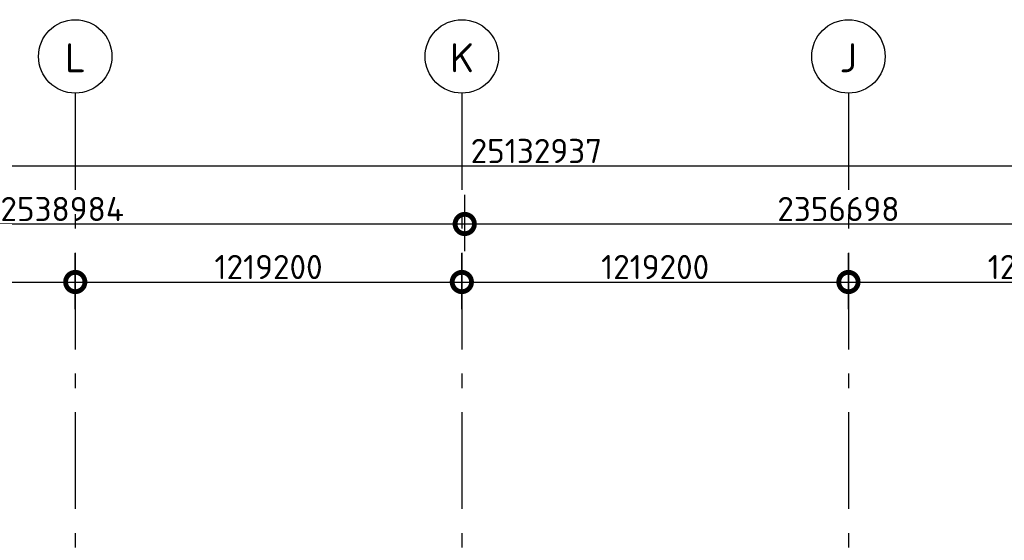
# Model space of a CAD drawing. Header units: millimetres. Extents: x -285236 to 84130, y -470 to 79511.
# Tile 164 of 192: x -5947 to 4241, y 73339 to 78723. Entities that reach past the tile are written whole.
import ezdxf

# ---------------------------------------------------------------- set-up
doc = ezdxf.new("R2010")
doc.units = ezdxf.units.MM
doc.linetypes.add('NLRS_stramien', pattern=[1650, 1000, -250, 150, -250])
doc.layers.add('XREF', color=254, linetype='Continuous')
doc.styles.add('ISOCPEUR', font='isocpeur.ttf', dxfattribs={"height": 300})
doc.styles.add('ISOCPEUR_1', font='isocpeur.ttf', dxfattribs={"height": 250})
doc.dimstyles.new('NLRS_2_5mm_mm_bol_continuous_swe', dxfattribs={"dimscale": 304.8, "dimtxt": 0.816914, "dimasz": 1.312336, "dimexe": 0.984252, "dimexo": 0.0625, "dimgap": 0.098425, "dimtad": 1, "dimdec": 0, "dimlfac": 304.8, "dimdsep": 46, "dimtxsty": 'ISOCPEUR_1', "dimblk1": 'DOTSMALL', "dimblk2": 'DOTSMALL', "dimsah": 1, "dimcen": 0.09, "dimdle": 0.984252, "dimazin": 0, "dimtfac": 1, "dimtdec": 4, "dimtix": 1, "dimtmove": 0, "dimatfit": 3, "dimfxl": 0.003229, "dimfxlon": 1, "dimtvp": 1, "dimtolj": 1, "dimtzin": 0, "dimarcsym": 2})

# ---------------------------------------------------------------- blocks, each defined once
blk = doc.blocks.new('_DotSmall')
at = {"color": 0, "linetype": 'ByBlock', "const_width": 0.5}
blk.add_lwpolyline([(-0.0625, 0, 1), (0.0625, 0, 1)], format="xyb", close=True, dxfattribs=at)
blk = doc.blocks.new('*D56')
at = {"layer": 'Defpoints', "color": 0, "lineweight": 100, "transparency": 16777216}
for p in [(-5372, 76010), (-9372, 75710), (-5372, 75710)]:
    blk.add_point(p, dxfattribs=at)
at = {"layer": 'XREF', "color": 0, "lineweight": -2, "transparency": 16777216}
for p, q in [((-9372, 75729), (-9372, 76310)), ((-5372, 75729), (-5372, 76310)), ((-9672, 76010), (-5072, 76010))]:
    blk.add_line(p, q, dxfattribs=at)
at = {"layer": 'XREF', "color": 0, "lineweight": -2, "transparency": 16777216, "xscale": 400, "yscale": 400, "zscale": 400, "rotation": 180}
blk.add_blockref('_DotSmall', (-9372, 76010), dxfattribs=at)
at = {"layer": 'XREF', "color": 0, "lineweight": -2, "transparency": 16777216, "xscale": 400, "yscale": 400, "zscale": 400}
blk.add_blockref('_DotSmall', (-5372, 76010), dxfattribs=at)
at = {"layer": 'XREF', "color": 0, "transparency": 16777216, "insert": (-7372, 76165), "char_height": 250, "width": 879.14, "attachment_point": 5, "style": 'ISOCPEUR_1'}
blk.add_mtext('\\A1;1219200', dxfattribs=at)
blk = doc.blocks.new('*D57')
at = {"layer": 'Defpoints', "color": 0, "lineweight": 100, "transparency": 16777216}
for p in [(-1372, 76010), (-5372, 75710), (-1372, 75710)]:
    blk.add_point(p, dxfattribs=at)
at = {"layer": 'XREF', "color": 0, "lineweight": -2, "transparency": 16777216}
for p, q in [((-5372, 75729), (-5372, 76310)), ((-1372, 75729), (-1372, 76310)), ((-5672, 76010), (-1072, 76010))]:
    blk.add_line(p, q, dxfattribs=at)
at = {"layer": 'XREF', "color": 0, "lineweight": -2, "transparency": 16777216, "xscale": 400, "yscale": 400, "zscale": 400, "rotation": 180}
blk.add_blockref('_DotSmall', (-5372, 76010), dxfattribs=at)
at = {"layer": 'XREF', "color": 0, "lineweight": -2, "transparency": 16777216, "xscale": 400, "yscale": 400, "zscale": 400}
blk.add_blockref('_DotSmall', (-1372, 76010), dxfattribs=at)
at = {"layer": 'XREF', "color": 0, "transparency": 16777216, "insert": (-3372, 76165), "char_height": 250, "width": 879.14, "attachment_point": 5, "style": 'ISOCPEUR_1'}
blk.add_mtext('\\A1;1219200', dxfattribs=at)
blk = doc.blocks.new('*D58')
at = {"layer": 'Defpoints', "color": 0, "lineweight": 100, "transparency": 16777216}
for p in [(2628, 76010), (-1372, 75710), (2628, 75710)]:
    blk.add_point(p, dxfattribs=at)
at = {"layer": 'XREF', "color": 0, "lineweight": -2, "transparency": 16777216}
for p, q in [((-1372, 75729), (-1372, 76310)), ((2628, 75729), (2628, 76310)), ((-1672, 76010), (2928, 76010))]:
    blk.add_line(p, q, dxfattribs=at)
at = {"layer": 'XREF', "color": 0, "lineweight": -2, "transparency": 16777216, "xscale": 400, "yscale": 400, "zscale": 400, "rotation": 180}
blk.add_blockref('_DotSmall', (-1372, 76010), dxfattribs=at)
at = {"layer": 'XREF', "color": 0, "lineweight": -2, "transparency": 16777216, "xscale": 400, "yscale": 400, "zscale": 400}
blk.add_blockref('_DotSmall', (2628, 76010), dxfattribs=at)
at = {"layer": 'XREF', "color": 0, "transparency": 16777216, "insert": (628, 76165), "char_height": 250, "width": 879.14, "attachment_point": 5, "style": 'ISOCPEUR_1'}
blk.add_mtext('\\A1;1219200', dxfattribs=at)
blk = doc.blocks.new('*D59')
at = {"layer": 'Defpoints', "color": 0, "lineweight": 100, "transparency": 16777216}
for p in [(6628, 76010), (2628, 75710), (6628, 75710)]:
    blk.add_point(p, dxfattribs=at)
at = {"layer": 'XREF', "color": 0, "lineweight": -2, "transparency": 16777216}
for p, q in [((2628, 75729), (2628, 76310)), ((6628, 75729), (6628, 76310)), ((2328, 76010), (6928, 76010))]:
    blk.add_line(p, q, dxfattribs=at)
at = {"layer": 'XREF', "color": 0, "lineweight": -2, "transparency": 16777216, "xscale": 400, "yscale": 400, "zscale": 400, "rotation": 180}
blk.add_blockref('_DotSmall', (2628, 76010), dxfattribs=at)
at = {"layer": 'XREF', "color": 0, "lineweight": -2, "transparency": 16777216, "xscale": 400, "yscale": 400, "zscale": 400}
blk.add_blockref('_DotSmall', (6628, 76010), dxfattribs=at)
at = {"layer": 'XREF', "color": 0, "transparency": 16777216, "insert": (4628, 76165), "char_height": 250, "width": 879.14, "attachment_point": 5, "style": 'ISOCPEUR_1'}
blk.add_mtext('\\A1;1219200', dxfattribs=at)
blk = doc.blocks.new('*D123')
at = {"layer": 'Defpoints', "color": 0, "lineweight": 100, "transparency": 16777216}
for p in [(-1342, 76610), (-9672, 76310), (-1342, 76310)]:
    blk.add_point(p, dxfattribs=at)
at = {"layer": 'XREF', "color": 0, "lineweight": -2, "transparency": 16777216}
for p, q in [((-9672, 76329), (-9672, 76910)), ((-1342, 76329), (-1342, 76910)), ((-9972, 76610), (-1042, 76610))]:
    blk.add_line(p, q, dxfattribs=at)
at = {"layer": 'XREF', "color": 0, "lineweight": -2, "transparency": 16777216, "xscale": 400, "yscale": 400, "zscale": 400, "rotation": 180}
blk.add_blockref('_DotSmall', (-9672, 76610), dxfattribs=at)
at = {"layer": 'XREF', "color": 0, "lineweight": -2, "transparency": 16777216, "xscale": 400, "yscale": 400, "zscale": 400}
blk.add_blockref('_DotSmall', (-1342, 76610), dxfattribs=at)
at = {"layer": 'XREF', "color": 0, "transparency": 16777216, "insert": (-5507, 76765), "char_height": 250, "width": 850.41, "attachment_point": 5, "style": 'ISOCPEUR_1'}
blk.add_mtext('\\A1;2538984', dxfattribs=at)
blk = doc.blocks.new('*D124')
at = {"layer": 'Defpoints', "color": 0, "lineweight": 100, "transparency": 16777216}
for p in [(6390, 76610), (-1342, 76310), (6390, 76310)]:
    blk.add_point(p, dxfattribs=at)
at = {"layer": 'XREF', "color": 0, "lineweight": -2, "transparency": 16777216}
for p, q in [((-1342, 76329), (-1342, 76910)), ((6390, 76329), (6390, 76910)), ((-1642, 76610), (6690, 76610))]:
    blk.add_line(p, q, dxfattribs=at)
at = {"layer": 'XREF', "color": 0, "lineweight": -2, "transparency": 16777216, "xscale": 400, "yscale": 400, "zscale": 400, "rotation": 180}
blk.add_blockref('_DotSmall', (-1342, 76610), dxfattribs=at)
at = {"layer": 'XREF', "color": 0, "lineweight": -2, "transparency": 16777216, "xscale": 400, "yscale": 400, "zscale": 400}
blk.add_blockref('_DotSmall', (6390, 76610), dxfattribs=at)
at = {"layer": 'XREF', "color": 0, "transparency": 16777216, "insert": (2524, 76765), "char_height": 250, "width": 850.41, "attachment_point": 5, "style": 'ISOCPEUR_1'}
blk.add_mtext('\\A1;2356698', dxfattribs=at)
blk = doc.blocks.new('*D134')
at = {"layer": 'Defpoints', "color": 0, "lineweight": 100, "transparency": 16777216}
for p in [(40628, 77210), (-41829, 76910), (40628, 76910)]:
    blk.add_point(p, dxfattribs=at)
at = {"layer": 'XREF', "color": 0, "lineweight": -2, "transparency": 16777216}
for p, q in [((-41829, 76929), (-41829, 77510)), ((40628, 76929), (40628, 77510)), ((-42129, 77210), (40928, 77210))]:
    blk.add_line(p, q, dxfattribs=at)
at = {"layer": 'XREF', "color": 0, "lineweight": -2, "transparency": 16777216, "xscale": 400, "yscale": 400, "zscale": 400, "rotation": 180}
blk.add_blockref('_DotSmall', (-41829, 77210), dxfattribs=at)
at = {"layer": 'XREF', "color": 0, "lineweight": -2, "transparency": 16777216, "xscale": 400, "yscale": 400, "zscale": 400}
blk.add_blockref('_DotSmall', (40628, 77210), dxfattribs=at)
at = {"layer": 'XREF', "color": 0, "transparency": 16777216, "insert": (-601, 77365), "char_height": 250, "width": 1091.75, "attachment_point": 5, "style": 'ISOCPEUR_1'}
blk.add_mtext('\\A1;25132937', dxfattribs=at)

msp = doc.modelspace()

# ---------------------------------------------------------------- linework, layer by layer
at = {"layer": 'XREF', "linetype": 'NLRS_stramien'}
for p, q in [((-5372.1304, 77962.7572), (-5372.1304, 8370.0218)), ((-1372.1304, 77962.7572), (-1372.1304, 8370.0218)), ((2627.8696, 77962.7572), (2627.8696, 8370.0218))]:
    msp.add_line(p, q, dxfattribs=at)
at = {"layer": 'XREF'}
for centre in [(-5372.1304, 78342.7572), (-1372.1304, 78342.7572), (2627.8696, 78342.7572)]:
    msp.add_circle(centre, 380, dxfattribs=at)

# ---------------------------------------------------------------- texts
at = {"layer": 'XREF', "char_height": 300, "attachment_point": 1, "style": 'ISOCPEUR'}
for s, insert, width in [('\\fISOCPEUR|b0|i0|c238|p34|;L', (-5478.0083, 78479.2534), 248.523125), ('\\fISOCPEUR|b0|i0|c238|p34|;K', (-1494.5083, 78479.2534), 288.6075), ('\\fISOCPEUR|b0|i0|c238|p34|;J', (2535.4917, 78479.2534), 216.455625)]:
    msp.add_mtext(s, dxfattribs=dict(at, insert=insert, width=width))

# ---------------------------------------------------------------- dimensions: what is measured, and where the dimension line sits
at = {"layer": 'XREF'}
for base, p1, p2, override, picture, middle in [((40627.8696, 77209.5006), (-41829.2732, 76909.5006), (40627.8696, 76909.5006), {"dimpost": '<>', "dimfxl": 82457.142857}, '*D134', (-600.7018, 77364.5006)), ((-1342.1304, 76609.5006), (-9672.1304, 76309.5006), (-1342.1304, 76309.5006), {"dimpost": '<>', "dimfxl": 8330}, '*D123', (-5507.1304, 76764.5006)), ((6389.8196, 76609.5006), (-1342.1304, 76309.5006), (6389.8196, 76309.5006), {"dimpost": '<>', "dimfxl": 7731.95}, '*D124', (2523.8446, 76764.5006)), ((-5372.1304, 76009.5006), (-9372.1304, 75709.5006), (-5372.1304, 75709.5006), {"dimpost": '<>', "dimfxl": 4000}, '*D56', (-7372.1304, 76164.5006)), ((-1372.1304, 76009.5006), (-5372.1304, 75709.5006), (-1372.1304, 75709.5006), {"dimpost": '<>', "dimfxl": 4000}, '*D57', (-3372.1304, 76164.5006)), ((2627.8696, 76009.5006), (-1372.1304, 75709.5006), (2627.8696, 75709.5006), {"dimpost": '<>', "dimfxl": 4000}, '*D58', (627.8696, 76164.5006)), ((6627.8696, 76009.5006), (2627.8696, 75709.5006), (6627.8696, 75709.5006), {"dimpost": '<>', "dimfxl": 4000}, '*D59', (4627.8696, 76164.5006))]:
    dim = msp.add_linear_dim(base=base, p1=p1, p2=p2, dimstyle='NLRS_2_5mm_mm_bol_continuous_swe', override=override, dxfattribs=at)
    dim.commit()
    dim.dimension.update_dxf_attribs({"geometry": picture, "text_midpoint": middle})

doc.saveas('drawing.dxf')
